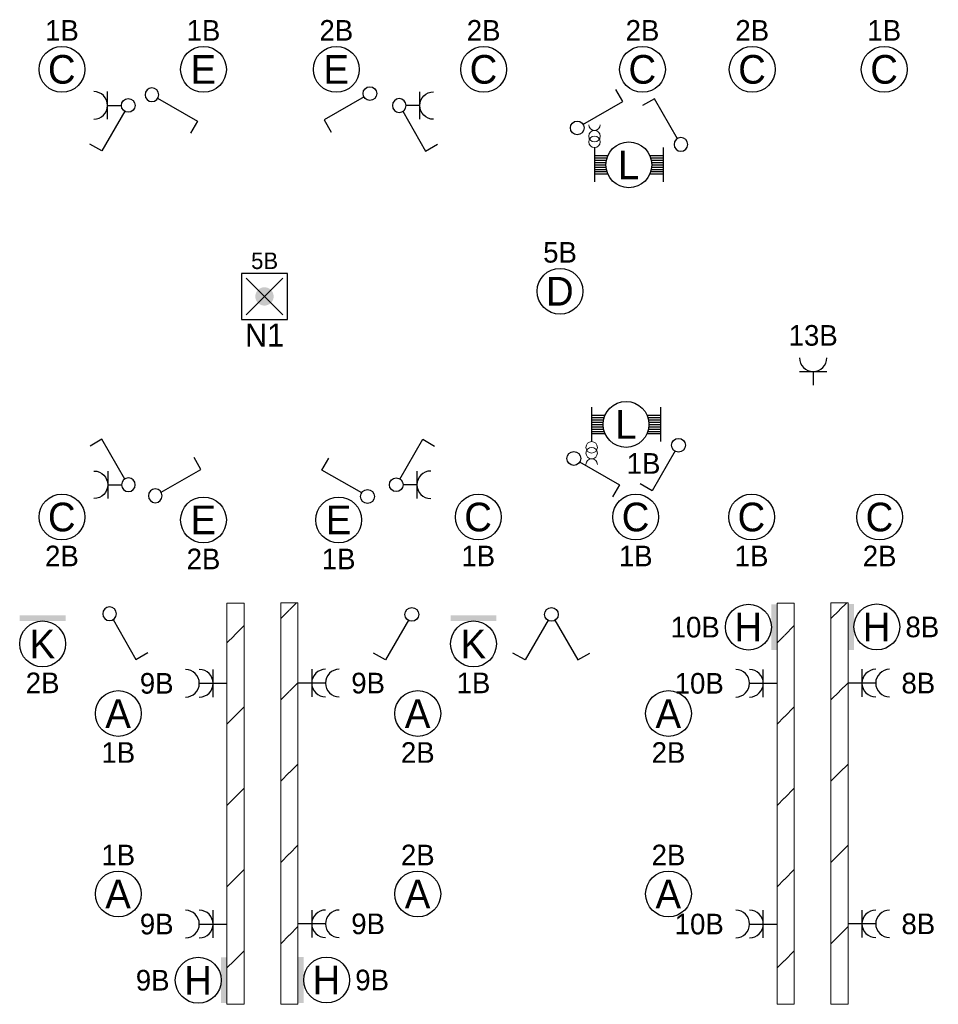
# Model space of a CAD drawing. Header units: millimetres. Extents: x 2866 to 82825, y 5804 to 55791.
# Tile 7 of 28: x 27060 to 35074, y 8045 to 16634. Entities that reach past the tile are written whole.
import ezdxf
from ezdxf.enums import TextEntityAlignment as Align

# ---------------------------------------------------------------- set-up
doc = ezdxf.new("R2010")
doc.units = ezdxf.units.MM
for name, color, linetype, lineweight in [('Level 14', 1, 'Continuous', 0), ('Level 16', 1, 'Continuous', 0), ('Level 18', 1, 'Continuous', 0), ('Level 19', 1, 'Continuous', 0), ('Level 20', 1, 'Continuous', 0)]:
    doc.layers.add(name, color=color, linetype=linetype, lineweight=lineweight)
doc.styles.add('Style-WORKING', font='WORKING.shx')

# ---------------------------------------------------------------- blocks, each defined once
blk = doc.blocks.new('EA7')
at = {"layer": 'Level 18', "color": 3, "linetype": 'Continuous', "lineweight": 25}
blk.add_circle((-2.5, 0), 2, dxfattribs=at)
blk.add_solid([(0, -2), (0, 2), (-0.5, -2), (-0.5, 2)], dxfattribs=at)
at = {"layer": 'Level 18', "color": 1, "linetype": 'Continuous', "lineweight": 18, "style": 'Style-WORKING'}
blk.add_attdef('EA7_1076', text='', height=1.8, dxfattribs=at).set_placement((-2.2, 2.5), align=Align.CENTER)
blk.add_attdef('EA7_1077', text='', height=1.8, dxfattribs=at).set_placement((-5, 0), align=Align.MIDDLE_RIGHT)
at = {"layer": 'Level 18', "color": 2, "linetype": 'Continuous', "lineweight": 18, "style": 'Style-WORKING'}
blk.add_attdef('EA7_1075', text='', height=2.5, dxfattribs=at).set_placement((-2.517, 0), align=Align.MIDDLE_CENTER)
at = {"layer": 'Level 18', "color": 1, "linetype": 'Continuous', "lineweight": 18, "style": 'Style-WORKING'}
blk.add_attdef('EA7_1078', text='', height=1.8, dxfattribs=at).set_placement((-2.2, -2.5), align=Align.TOP_CENTER)
blk = doc.blocks.new('EA9')
at = {"layer": 'Level 18', "color": 3, "linetype": 'Continuous', "lineweight": 25}
blk.add_circle((0, -2.5), 2, dxfattribs=at)
blk.add_solid([(-2, -0.5), (2, -0.5), (-2, 0), (2, 0)], dxfattribs=at)
at = {"layer": 'Level 18', "color": 1, "linetype": 'Continuous', "lineweight": 18, "style": 'Style-WORKING'}
blk.add_attdef('EA9_894', text='', height=1.8, dxfattribs=at).set_placement((-1.9, -2.5), align=Align.MIDDLE_RIGHT)
at = {"layer": 'Level 18', "color": 2, "linetype": 'Continuous', "lineweight": 18, "style": 'Style-WORKING'}
blk.add_attdef('EA9_893', text='', height=2.5, dxfattribs=at).set_placement((-0.017, -2.5), align=Align.MIDDLE_CENTER)
at = {"layer": 'Level 18', "color": 1, "linetype": 'Continuous', "lineweight": 18, "style": 'Style-WORKING'}
blk.add_attdef('EA9_895', text='', height=1.8, dxfattribs=at).set_placement((2.5, -2.5), align=Align.MIDDLE_LEFT)
blk.add_attdef('EA9_896', text='', height=1.8, dxfattribs=at).set_placement((0, -5), align=Align.TOP_CENTER)
blk = doc.blocks.new('EA8')
at = {"layer": 'Level 18', "color": 3, "linetype": 'Continuous', "lineweight": 25}
blk.add_circle((2.5, 0), 2, dxfattribs=at)
blk.add_solid([(0.5, -2), (0.5, 2), (0, -2), (0, 2)], dxfattribs=at)
at = {"layer": 'Level 18', "color": 1, "linetype": 'Continuous', "lineweight": 18, "style": 'Style-WORKING'}
blk.add_attdef('EA8_880', text='', height=1.8, dxfattribs=at).set_placement((2.8, 2.5), align=Align.CENTER)
at = {"layer": 'Level 18', "color": 2, "linetype": 'Continuous', "lineweight": 18, "style": 'Style-WORKING'}
blk.add_attdef('EA8_879', text='', height=2.5, dxfattribs=at).set_placement((2.483, 0), align=Align.MIDDLE_CENTER)
at = {"layer": 'Level 18', "color": 1, "linetype": 'Continuous', "lineweight": 18, "style": 'Style-WORKING'}
blk.add_attdef('EA8_882', text='', height=1.8, dxfattribs=at).set_placement((5, 0), align=Align.MIDDLE_LEFT)
blk.add_attdef('EA8_881', text='', height=1.8, dxfattribs=at).set_placement((2.8, -2.5), align=Align.TOP_CENTER)
blk = doc.blocks.new('EC6')
at = {"layer": 'Level 18', "color": 3, "linetype": 'Continuous', "lineweight": 25}
blk.add_circle((0, 0), 2, dxfattribs=at)
at = {"layer": 'Level 18', "color": 1, "linetype": 'Continuous', "lineweight": 18, "style": 'Style-WORKING'}
blk.add_attdef('EC6_900', text='', height=1.8, dxfattribs=at).set_placement((0.3, 2.5), align=Align.CENTER)
blk.add_attdef('EC6_901', text='', height=1.8, dxfattribs=at).set_placement((-1.9, 0), align=Align.MIDDLE_RIGHT)
at = {"layer": 'Level 18', "color": 2, "linetype": 'Continuous', "lineweight": 18, "style": 'Style-WORKING'}
blk.add_attdef('EC6_899', text='', height=2.5, dxfattribs=at).set_placement((-0.017, 0), align=Align.MIDDLE_CENTER)
at = {"layer": 'Level 18', "color": 1, "linetype": 'Continuous', "lineweight": 18, "style": 'Style-WORKING'}
blk.add_attdef('EC6_903', text='', height=1.8, dxfattribs=at).set_placement((2.5, 0), align=Align.MIDDLE_LEFT)
blk.add_attdef('EC6_902', text='', height=1.8, dxfattribs=at).set_placement((0.3, -2.5), align=Align.TOP_CENTER)
blk = doc.blocks.new('*U19')
at = {"layer": 'Level 18', "color": 3, "linetype": 'Continuous', "lineweight": 0, "extrusion": (0, 0, -1)}
for centre in [(-0.01, 0), (-1.01, 0)]:
    blk.add_circle(centre, 1, dxfattribs=at)
at = {"layer": 'Level 18', "color": 3, "linetype": 'Continuous', "lineweight": 0}
blk.add_arc((-1.99, 0), 1, 270.0063, 89.9937, dxfattribs=at)
blk = doc.blocks.new('EA0')
at = {"layer": 'Level 18', "color": 3, "linetype": 'Continuous', "lineweight": 25}
for p, q in [((-3, 1.5), (-3, -1.5)), ((3, 1.5), (3, -1.5)), ((-3, 0.8), (-1.82, 0.8)), ((-3, 0.6), (-1.9, 0.6)), ((-3, 0.4), (-1.95, 0.4)), ((-3, 0.2), (-2, 0.2)), ((1.82, 0.8), (3, 0.8)), ((1.9, 0.6), (3, 0.6)), ((1.95, 0.4), (3, 0.4)), ((2, 0.2), (3, 0.2)), ((-3, 0), (-2, 0)), ((-3, -0.2), (-2, -0.2)), ((-3, -0.4), (-1.95, -0.4)), ((-3, -0.6), (-1.9, -0.6)), ((-3, -0.8), (-1.82, -0.8)), ((1.82, -0.8), (3, -0.8)), ((1.9, -0.6), (3, -0.6)), ((1.95, -0.4), (3, -0.4)), ((2, 0), (3, 0)), ((2, -0.2), (3, -0.2))]:
    blk.add_line(p, q, dxfattribs=at)
blk.add_circle((0, 0.005), 2, dxfattribs=at)
at = {"layer": 'Level 18', "color": 1, "linetype": 'Continuous', "lineweight": 0, "style": 'Style-WORKING'}
blk.add_attdef('EA0_5843', text='', height=1.8, dxfattribs=at).set_placement((3.6, 2.5), align=Align.RIGHT)
blk.add_attdef('EA0_5844', (-3, 2.5), '', height=1.8, dxfattribs=at)
at = {"layer": 'Level 18', "color": 2, "linetype": 'Continuous', "lineweight": 18, "style": 'Style-WORKING'}
blk.add_attdef('EA0_5842', text='', height=2.4999, dxfattribs=at).set_placement((-0.02149, 0.00995), align=Align.MIDDLE_CENTER)
at = {"layer": 'Level 18', "color": 1, "linetype": 'Continuous', "lineweight": 0, "style": 'Style-WORKING'}
blk.add_attdef('EA0_5846', text='', height=1.8, dxfattribs=at).set_placement((3.6, -2.5), align=Align.TOP_RIGHT)
blk.add_attdef('EA0_5845', text='', height=1.8, dxfattribs=at).set_placement((-3, -2.5), align=Align.TOP_LEFT)
blk = doc.blocks.new('EL6')
at = {"layer": 'Level 16', "color": 3, "linetype": 'Continuous', "lineweight": 25}
for p, q in [((1.2, 1.2), (1.2, -1.2)), ((2.4, 0), (0, 0))]:
    blk.add_line(p, q, dxfattribs=at)
for centre in [(2.4, -0.005), (3.6, -0.005)]:
    blk.add_arc(centre, 1.2, 90, 270, dxfattribs=at)
at = {"layer": 'Level 16', "color": 2, "linetype": 'Continuous', "lineweight": 18, "style": 'Style-WORKING'}
blk.add_attdef('EL6_5905', text='', height=1.8, rotation=90, dxfattribs=at).set_placement((4.65, 0.3), align=Align.TOP_CENTER)
blk.add_attdef('EL6_5904', text='', height=1.8, rotation=270, dxfattribs=at).set_placement((4.65, -0.3), align=Align.CENTER)
blk.add_attdef('EL6_5907', text='', height=1.8, rotation=180, dxfattribs=at).set_placement((4.65, 0), align=Align.MIDDLE_RIGHT)
blk.add_attdef('EL6_5906', text='', height=1.8, dxfattribs=at).set_placement((4.65, 0), align=Align.MIDDLE_LEFT)
blk = doc.blocks.new('EL6_1')
at = {"layer": 'Level 16', "color": 3, "linetype": 'Continuous', "lineweight": 25}
for p, q in [((1.2, 1.2), (1.2, -1.2)), ((2.4, 0), (0, 0))]:
    blk.add_line(p, q, dxfattribs=at)
for centre in [(2.4, 0.005), (3.6, 0.005)]:
    blk.add_arc(centre, 1.2, 90, 270, dxfattribs=at)
at = {"layer": 'Level 16', "color": 2, "linetype": 'Continuous', "lineweight": 18, "style": 'Style-WORKING'}
blk.add_attdef('EL6_1_5923', text='', height=1.8, rotation=90, dxfattribs=at).set_placement((4.65, 0.3), align=Align.TOP_CENTER)
blk.add_attdef('EL6_1_5922', text='', height=1.8, rotation=270, dxfattribs=at).set_placement((4.65, -0.3), align=Align.CENTER)
blk.add_attdef('EL6_1_5925', text='', height=1.8, rotation=180, dxfattribs=at).set_placement((4.05, 0), align=Align.MIDDLE_RIGHT)
blk.add_attdef('EL6_1_5924', text='', height=1.8, dxfattribs=at).set_placement((4.65, 0), align=Align.MIDDLE_LEFT)
blk = doc.blocks.new('EA0_1')
at = {"layer": 'Level 18', "color": 3, "linetype": 'Continuous', "lineweight": 25}
for p, q in [((-3, 1.5), (-3, -1.5)), ((3, 1.5), (3, -1.5)), ((-3, 0.8), (-1.82, 0.8)), ((-3, 0.6), (-1.9, 0.6)), ((-3, 0.4), (-1.95, 0.4)), ((-3, 0.2), (-2, 0.2)), ((-3, 0), (-2, 0)), ((1.82, 0.8), (3, 0.8)), ((1.9, 0.6), (3, 0.6)), ((1.95, 0.4), (3, 0.4)), ((2, 0.2), (3, 0.2)), ((2, 0), (3, 0)), ((-3, -0.2), (-2, -0.2)), ((-3, -0.4), (-1.95, -0.4)), ((-3, -0.6), (-1.9, -0.6)), ((-3, -0.8), (-1.82, -0.8)), ((1.82, -0.8), (3, -0.8)), ((1.9, -0.6), (3, -0.6)), ((1.95, -0.4), (3, -0.4)), ((2, -0.2), (3, -0.2))]:
    blk.add_line(p, q, dxfattribs=at)
blk.add_circle((0, -0.005), 2, dxfattribs=at)
at = {"layer": 'Level 18', "color": 1, "linetype": 'Continuous', "lineweight": 0, "style": 'Style-WORKING'}
blk.add_attdef('EA0_1_6177', text='', height=1.8, dxfattribs=at).set_placement((3.6, 2.5), align=Align.RIGHT)
blk.add_attdef('EA0_1_6178', (-3, 2.5), '', height=1.8, dxfattribs=at)
at = {"layer": 'Level 18', "color": 2, "linetype": 'Continuous', "lineweight": 18, "style": 'Style-WORKING'}
blk.add_attdef('EA0_1_6176', text='', height=2.4999, dxfattribs=at).set_placement((-0.02149, -0.01005), align=Align.MIDDLE_CENTER)
at = {"layer": 'Level 18', "color": 1, "linetype": 'Continuous', "lineweight": 0, "style": 'Style-WORKING'}
blk.add_attdef('EA0_1_6180', text='', height=1.8, dxfattribs=at).set_placement((3.6, -2.5), align=Align.TOP_RIGHT)
blk.add_attdef('EA0_1_6179', text='', height=1.8, dxfattribs=at).set_placement((-3, -2.5), align=Align.TOP_LEFT)
blk = doc.blocks.new('EL5')
at = {"layer": 'Level 16', "color": 3, "linetype": 'Continuous', "lineweight": 25}
for p, q in [((1.2, 1.2), (1.2, -1.2)), ((1.2, 0), (0, 0))]:
    blk.add_line(p, q, dxfattribs=at)
blk.add_arc((2.4, 0), 1.2, 90, 270, dxfattribs=at)
at = {"layer": 'Level 16', "color": 2, "linetype": 'Continuous', "lineweight": 18, "style": 'Style-WORKING'}
blk.add_attdef('EL5_8624', text='', height=1.8, rotation=90, dxfattribs=at).set_placement((3.45, 0.3), align=Align.TOP_CENTER)
blk.add_attdef('EL5_8623', text='', height=1.8, rotation=270, dxfattribs=at).set_placement((3.45, -0.3), align=Align.CENTER)
blk.add_attdef('EL5_8626', text='', height=1.8, rotation=180, dxfattribs=at).set_placement((2.85, 0), align=Align.MIDDLE_RIGHT)
blk.add_attdef('EL5_8625', text='', height=1.8, dxfattribs=at).set_placement((3.45, 0), align=Align.MIDDLE_LEFT)
blk = doc.blocks.new('EL6_2')
at = {"layer": 'Level 16', "color": 3, "linetype": 'Continuous', "lineweight": 25}
for p, q in [((1.2, 1.2), (1.2, -1.2)), ((2.4, 0), (0, 0))]:
    blk.add_line(p, q, dxfattribs=at)
for centre in [(2.405, 0), (3.605, 0)]:
    blk.add_arc(centre, 1.2, 90, 270, dxfattribs=at)
at = {"layer": 'Level 16', "color": 2, "linetype": 'Continuous', "lineweight": 18, "style": 'Style-WORKING'}
blk.add_attdef('EL6_2_6265', text='', height=1.8, rotation=270, dxfattribs=at).set_placement((4.66, -0.3), align=Align.CENTER)
blk.add_attdef('EL6_2_6266', text='', height=1.8, rotation=90, dxfattribs=at).set_placement((4.66, 0), align=Align.TOP_CENTER)
blk.add_attdef('EL6_2_6268', text='', height=1.8, rotation=180, dxfattribs=at).set_placement((4.06, 0), align=Align.MIDDLE_RIGHT)
blk.add_attdef('EL6_2_6267', text='', height=1.8, dxfattribs=at).set_placement((4.66, 0), align=Align.MIDDLE_LEFT)
blk = doc.blocks.new('EH0_2')
at = {"layer": 'Level 19', "color": 3, "linetype": 'Continuous', "lineweight": 25}
for p, q in [((0.3, 0.5), (2.3, 3.98)), ((2.3, 3.98), (3.36, 3.38))]:
    blk.add_line(p, q, dxfattribs=at)
at = {"layer": 'Level 19', "color": 3, "linetype": 'Continuous', "lineweight": 25, "extrusion": (0, 0, -1)}
blk.add_circle((-0.005, 0), 0.6, dxfattribs=at)
at = {"layer": 'Level 19', "color": 1, "linetype": 'Continuous', "lineweight": 0, "style": 'Style-WORKING'}
blk.add_attdef('EH0_2_6401', text='', height=1.8, rotation=90, dxfattribs=at).set_placement((2.42, 5), align=Align.MIDDLE_LEFT)
blk.add_attdef('EH0_2_6400', text='', height=1.8, rotation=270, dxfattribs=at).set_placement((2.42, 4.4), align=Align.MIDDLE_RIGHT)
blk.add_attdef('EH0_2_6402', text='', height=1.8, rotation=180, dxfattribs=at).set_placement((2.12, 4.5), align=Align.TOP_CENTER)
blk.add_attdef('EH0_2_6399', text='', height=1.8, dxfattribs=at).set_placement((2.72, 4.5), align=Align.CENTER)
blk = doc.blocks.new('EK1')
at = {"layer": 'Level 19', "color": 3, "linetype": 'Continuous', "lineweight": 25}
for p, q in [((0.3, 0.5), (2.3, 3.98)), ((2.3, 3.98), (3.34, 3.38)), ((1.8, 1.2), (1.8, -1.2)), ((1.8, 0), (0.6, 0))]:
    blk.add_line(p, q, dxfattribs=at)
blk.add_circle((-0.005, 0), 0.6, dxfattribs=at)
blk.add_arc((2.995, 0), 1.2, 90, 270, dxfattribs=at)
at = {"layer": 'Level 19', "color": 1, "linetype": 'Continuous', "lineweight": 0, "style": 'Style-WORKING'}
blk.add_attdef('EK1_6325', text='', height=1.8, rotation=90, dxfattribs=at).set_placement((2.42, 5), align=Align.MIDDLE_LEFT)
blk.add_attdef('EK1_6324', text='', height=1.8, rotation=270, dxfattribs=at).set_placement((2.42, 4.4), align=Align.MIDDLE_RIGHT)
blk.add_attdef('EK1_6326', text='', height=1.8, rotation=180, dxfattribs=at).set_placement((2.12, 4.5), align=Align.TOP_CENTER)
blk.add_attdef('EK1_6323', text='', height=1.8, dxfattribs=at).set_placement((2.72, 4.5), align=Align.CENTER)
at = {"layer": 'Level 19', "color": 2, "linetype": 'Continuous', "lineweight": 0, "style": 'Style-WORKING'}
blk.add_attdef('EK1_6330', text='', height=1.8, rotation=90, dxfattribs=at).set_placement((4.04, 0.3), align=Align.TOP_CENTER)
blk.add_attdef('EK1_6329', text='', height=1.8, rotation=270, dxfattribs=at).set_placement((4.04, -0.3), align=Align.CENTER)
blk.add_attdef('EK1_6332', text='', height=1.8, rotation=180, dxfattribs=at).set_placement((3.44, 0), align=Align.MIDDLE_RIGHT)
blk.add_attdef('EK1_6331', text='', height=1.8, dxfattribs=at).set_placement((4.04, 0), align=Align.MIDDLE_LEFT)
blk = doc.blocks.new('EH0')
at = {"layer": 'Level 19', "color": 3, "linetype": 'Continuous', "lineweight": 25}
for p, q in [((0.3, 0.5), (2.3, 3.98)), ((2.3, 3.98), (3.34, 3.38))]:
    blk.add_line(p, q, dxfattribs=at)
blk.add_circle((-0.005, 0), 0.6, dxfattribs=at)
at = {"layer": 'Level 19', "color": 1, "linetype": 'Continuous', "lineweight": 0, "style": 'Style-WORKING'}
blk.add_attdef('EH0_6284', text='', height=1.8, rotation=270, dxfattribs=at).set_placement((2.42, 4.4), align=Align.MIDDLE_RIGHT)
blk.add_attdef('EH0_6285', text='', height=1.8, rotation=90, dxfattribs=at).set_placement((2.42, 5), align=Align.MIDDLE_LEFT)
blk.add_attdef('EH0_6286', text='', height=1.8, rotation=180, dxfattribs=at).set_placement((2.12, 4.5), align=Align.TOP_CENTER)
blk.add_attdef('EH0_6283', text='', height=1.8, dxfattribs=at).set_placement((2.72, 4.5), align=Align.CENTER)
blk = doc.blocks.new('EH6')
at = {"layer": 'Level 19', "color": 3, "linetype": 'Continuous', "lineweight": 25}
for p, q in [((-2.3, 3.98), (-3.34, 3.38)), ((-0.3, 0.5), (-2.3, 3.98)), ((0.3, 0.5), (2.3, 3.98)), ((2.3, 3.98), (3.36, 3.38))]:
    blk.add_line(p, q, dxfattribs=at)
blk.add_circle((0.005, 0), 0.6, dxfattribs=at)
at = {"layer": 'Level 19', "color": 1, "linetype": 'Continuous', "lineweight": 0, "style": 'Style-WORKING'}
for tag, p in [('EH6_6298', (-2.42, 4.4)), ('EH6_6294', (2.42, 4.4))]:
    blk.add_attdef(tag, text='', height=1.8, rotation=270, dxfattribs=at).set_placement(p, align=Align.MIDDLE_RIGHT)
for tag, p in [('EH6_6299', (-2.42, 5)), ('EH6_6295', (2.42, 5))]:
    blk.add_attdef(tag, text='', height=1.8, rotation=90, dxfattribs=at).set_placement(p, align=Align.MIDDLE_LEFT)
for tag, p in [('EH6_6300', (-2.72, 4.5)), ('EH6_6296', (2.12, 4.5))]:
    blk.add_attdef(tag, text='', height=1.8, rotation=180, dxfattribs=at).set_placement(p, align=Align.TOP_CENTER)
for tag, p in [('EH6_6297', (-2.12, 4.5)), ('EH6_6293', (2.72, 4.5))]:
    blk.add_attdef(tag, text='', height=1.8, dxfattribs=at).set_placement(p, align=Align.CENTER)
blk = doc.blocks.new('ED9_1')
at = {"layer": 'Level 20', "linetype": 'Continuous', "lineweight": 35}
h = blk.add_hatch(color=4, dxfattribs=at)
edge = h.paths.add_edge_path()
edge.add_arc((-0.002, 0), 0.8, 0, 360)
at = {"layer": 'Level 20', "color": 3, "linetype": 'Continuous', "lineweight": 25}
for p, q in [((2, 2), (-2, 2)), ((-2, 2), (-2, -2)), ((2, -2), (2, 2)), ((-2, -2), (2, -2))]:
    blk.add_line(p, q, dxfattribs=at)
at = {"layer": 'Level 20', "color": 4, "linetype": 'Continuous', "lineweight": 35}
for p, q in [((-1.6, 1.6), (1.6, -1.6)), ((-1.6, -1.6), (1.6, 1.6))]:
    blk.add_line(p, q, dxfattribs=at)
at = {"layer": 'Level 20', "color": 2, "linetype": 'Continuous', "lineweight": 25, "style": 'Style-WORKING'}
blk.add_attdef('ED9_1_13027', text='', height=2, dxfattribs=at).set_placement((0.34, 2.71), align=Align.CENTER)
at = {"layer": 'Level 20', "color": 1, "linetype": 'Continuous', "lineweight": 18, "style": 'Style-WORKING'}
blk.add_attdef('ED9_1_13024', text='', height=1.44, dxfattribs=at).set_placement((0.01, 2.39), align=Align.CENTER)
at = {"layer": 'Level 20', "color": 2, "linetype": 'Continuous', "lineweight": 25, "style": 'Style-WORKING'}
blk.add_attdef('ED9_1_13025', text='', height=2, dxfattribs=at).set_placement((-2.05, -0.94), align=Align.RIGHT)
blk.add_attdef('ED9_1_13026', (2.89, -0.94), '', height=2, dxfattribs=at)
at = {"layer": 'Level 20', "color": 1, "linetype": 'Continuous', "lineweight": 18, "style": 'Style-WORKING'}
blk.add_attdef('ED9_1_13020', text='', height=1.44, dxfattribs=at).set_placement((-2.24, -0.94), align=Align.RIGHT)
blk.add_attdef('ED9_1_13021', (2.89, -0.94), '', height=1.44, dxfattribs=at)
at = {"layer": 'Level 20', "color": 2, "linetype": 'Continuous', "lineweight": 25, "style": 'Style-WORKING'}
blk.add_attdef('ED9_1_13028', text='', height=2, dxfattribs=at).set_placement((0.007, -2.37), align=Align.TOP_CENTER)
at = {"layer": 'Level 20', "color": 1, "linetype": 'Continuous', "lineweight": 18, "style": 'Style-WORKING'}
blk.add_attdef('ED9_1_13022', text='', height=1.44, dxfattribs=at).set_placement((0.24, -2.54), align=Align.TOP_CENTER)

msp = doc.modelspace()

# ---------------------------------------------------------------- hatches: boundary and pattern name
at = {"layer": 'Level 14', "linetype": 'Continuous', "lineweight": 18}
h = msp.add_hatch(dxfattribs=at)
h.set_pattern_fill('EZ7', color=2, style=0, pattern_type=2)
h.set_pattern_definition([(45, (28930.56, 9842.47), (-709, 6e-14), [1001.26, -1.41])])
h.paths.add_polyline_path([(29017.7, 8044.7), (29017.7, 11544.7), (28867.7, 11544.7), (28867.7, 8044.7)])
h = msp.add_hatch(dxfattribs=at)
h.set_pattern_fill('EZ7', color=2, style=0, pattern_type=2)
h.set_pattern_definition([(45, (29412.9, 10775.1), (-709, 6e-14), [1001.26, -1.41])])
h.paths.add_polyline_path([(29337.7, 11546.7), (29337.7, 8046.7), (29487.7, 8046.7), (29487.7, 11546.7)])
h = msp.add_hatch(dxfattribs=at)
h.set_pattern_fill('EZ7', color=2, style=0, pattern_type=2)
h.set_pattern_definition([(45, (33730.56, 9842.47), (-709, 6e-14), [1001.26, -1.41])])
h.paths.add_polyline_path([(33817.7, 8044.7), (33817.7, 11544.7), (33667.7, 11544.7), (33667.7, 8044.7)])
h = msp.add_hatch(dxfattribs=at)
h.set_pattern_fill('EZ7', color=2, style=0, pattern_type=2)
h.set_pattern_definition([(45, (34212.9, 10775.1), (-709, 6e-14), [1001.26, -1.41])])
h.paths.add_polyline_path([(34137.7, 11546.7), (34137.7, 8046.7), (34287.7, 8046.7), (34287.7, 11546.7)])

# ---------------------------------------------------------------- linework, layer by layer
at = {"layer": 'Level 14', "color": 3, "linetype": 'CONTINUOUS', "lineweight": 0}
for p, q in [((28867.7, 8044.7), (28867.7, 11544.7)), ((28867.7, 11544.7), (28942.7, 11544.7)), ((29017.7, 11544.7), (28942.7, 11544.7)), ((29017.7, 8044.7), (29017.7, 11544.7)), ((29337.7, 11546.7), (29412.7, 11546.7)), ((29337.7, 11546.7), (29337.7, 8046.7)), ((29487.7, 11546.7), (29412.7, 11546.7)), ((29487.7, 11546.7), (29487.7, 8046.7)), ((33667.7, 8044.7), (33667.7, 11544.7)), ((33667.7, 11544.7), (33742.7, 11544.7)), ((33817.7, 11544.7), (33742.7, 11544.7)), ((33817.7, 8044.7), (33817.7, 11544.7)), ((34137.7, 11546.7), (34212.7, 11546.7)), ((34137.7, 11546.7), (34137.7, 8046.7)), ((34287.7, 11546.7), (34212.7, 11546.7)), ((34287.7, 11546.7), (34287.7, 8046.7)), ((28867.7, 8044.7), (28942.7, 8044.7)), ((29017.7, 8044.7), (28942.7, 8044.7)), ((29337.7, 8046.7), (29412.7, 8046.7)), ((29487.7, 8046.7), (29412.7, 8046.7)), ((33667.7, 8044.7), (33742.7, 8044.7)), ((33817.7, 8044.7), (33742.7, 8044.7)), ((34137.7, 8046.7), (34212.7, 8046.7)), ((34287.7, 8046.7), (34212.7, 8046.7))]:
    msp.add_line(p, q, dxfattribs=at)

# ---------------------------------------------------------------- block references
at = {"layer": 'Level 16', "color": 3, "linetype": 'Continuous', "lineweight": 25}
ref = msp.add_blockref('EL5', (33982.7, 13444.7), dxfattribs=dict(at, xscale=100, yscale=100, zscale=100, rotation=90))
ref.add_attrib('EL5_8623', '13B', dxfattribs={"color": 2, "linetype": 'Continuous', "lineweight": 18, "height": 180, "style": 'Style-WORKING'}).set_placement((33982.7, 13789.7), align=Align.CENTER)
ref = msp.add_blockref('EL6_2', (28867.7, 10844.7), dxfattribs=dict(at, xscale=100, yscale=100, zscale=100, rotation=180))
ref.add_attrib('EL6_2_6268', '9B', dxfattribs={"color": 2, "linetype": 'Continuous', "lineweight": 18, "height": 180, "style": 'Style-WORKING'}).set_placement((28402.7, 10844.7), align=Align.MIDDLE_RIGHT)
at = {"layer": 'Level 16', "color": 3, "linetype": 'Continuous', "lineweight": 25, "xscale": 100, "yscale": 100, "zscale": 100}
for p in [(29487.7, 10846.7), (29487.7, 8746.7)]:
    msp.add_blockref('EL6_1', p, dxfattribs=at).add_auto_attribs({'EL6_1_5924': '9B'})
at = {"layer": 'Level 16', "color": 3, "linetype": 'Continuous', "lineweight": 25, "xscale": 100, "yscale": 100, "zscale": 100, "rotation": 180}
for p in [(33667.7, 10844.7), (33667.7, 8744.7)]:
    msp.add_blockref('EL6', p, dxfattribs=at).add_auto_attribs({'EL6_5907': '10B'})
at = {"layer": 'Level 16', "color": 3, "linetype": 'Continuous', "lineweight": 25}
ref = msp.add_blockref('EL6_2', (34287.7, 10846.7), dxfattribs=dict(at, xscale=100, yscale=100, zscale=100))
ref.add_attrib('EL6_2_6267', '8B', dxfattribs={"color": 2, "linetype": 'Continuous', "lineweight": 18, "height": 180, "style": 'Style-WORKING'}).set_placement((34752.7, 10846.7), align=Align.MIDDLE_LEFT)
ref = msp.add_blockref('EL6_2', (28867.7, 8744.7), dxfattribs=dict(at, xscale=100, yscale=100, zscale=100, rotation=180))
ref.add_attrib('EL6_2_6268', '9B', dxfattribs={"color": 2, "linetype": 'Continuous', "lineweight": 18, "height": 180, "style": 'Style-WORKING'}).set_placement((28402.7, 8744.7), align=Align.MIDDLE_RIGHT)
ref = msp.add_blockref('EL6_2', (34287.7, 8746.7), dxfattribs=dict(at, xscale=100, yscale=100, zscale=100))
ref.add_attrib('EL6_2_6267', '8B', dxfattribs={"color": 2, "linetype": 'Continuous', "lineweight": 18, "height": 180, "style": 'Style-WORKING'}).set_placement((34752.7, 8746.7), align=Align.MIDDLE_LEFT)
at = {"layer": 'Level 18', "color": 3, "linetype": 'Continuous', "lineweight": 25}
ref = msp.add_blockref('EC6', (27428.8, 16200.4), dxfattribs=dict(at, xscale=100, yscale=100, zscale=100))
ref.add_attrib('EC6_899', 'C', dxfattribs={"color": 2, "linetype": 'Continuous', "lineweight": 18, "height": 250, "style": 'Style-WORKING'}).set_placement((27427.1, 16200.3), align=Align.MIDDLE_CENTER)
ref.add_attrib('EC6_900', '1B', dxfattribs={"color": 1, "linetype": 'Continuous', "lineweight": 18, "height": 180, "style": 'Style-WORKING'}).set_placement((27428.8, 16450.3), align=Align.CENTER)
ref = msp.add_blockref('EC6', (28663.5, 16200.4), dxfattribs=dict(at, xscale=100, yscale=100, zscale=100))
ref.add_attrib('EC6_899', 'E', dxfattribs={"color": 2, "linetype": 'Continuous', "lineweight": 18, "height": 250, "style": 'Style-WORKING'}).set_placement((28661.8, 16200.3), align=Align.MIDDLE_CENTER)
ref.add_attrib('EC6_900', '1B', dxfattribs={"color": 1, "linetype": 'Continuous', "lineweight": 18, "height": 180, "style": 'Style-WORKING'}).set_placement((28663.4, 16450.3), align=Align.CENTER)
ref = msp.add_blockref('EC6', (29822.6, 16200.4), dxfattribs=dict(at, xscale=100, yscale=100, zscale=100))
ref.add_attrib('EC6_899', 'E', dxfattribs={"color": 2, "linetype": 'Continuous', "lineweight": 18, "height": 250, "style": 'Style-WORKING'}).set_placement((29820.9, 16200.3), align=Align.MIDDLE_CENTER)
ref.add_attrib('EC6_900', '2B', dxfattribs={"color": 1, "linetype": 'Continuous', "lineweight": 18, "height": 180, "style": 'Style-WORKING'}).set_placement((29822.5, 16450.3), align=Align.CENTER)
ref = msp.add_blockref('EC6', (31107.6, 16200.4), dxfattribs=dict(at, xscale=100, yscale=100, zscale=100))
ref.add_attrib('EC6_899', 'C', dxfattribs={"color": 2, "linetype": 'Continuous', "lineweight": 18, "height": 250, "style": 'Style-WORKING'}).set_placement((31106, 16200.3), align=Align.MIDDLE_CENTER)
ref.add_attrib('EC6_900', '2B', dxfattribs={"color": 1, "linetype": 'Continuous', "lineweight": 18, "height": 180, "style": 'Style-WORKING'}).set_placement((31107.6, 16450.3), align=Align.CENTER)
ref = msp.add_blockref('EC6', (32493.5, 16200.4), dxfattribs=dict(at, xscale=100, yscale=100, zscale=100))
ref.add_attrib('EC6_899', 'C', dxfattribs={"color": 2, "linetype": 'Continuous', "lineweight": 18, "height": 250, "style": 'Style-WORKING'}).set_placement((32491.8, 16200.3), align=Align.MIDDLE_CENTER)
ref.add_attrib('EC6_900', '2B', dxfattribs={"color": 1, "linetype": 'Continuous', "lineweight": 18, "height": 180, "style": 'Style-WORKING'}).set_placement((32493.5, 16450.3), align=Align.CENTER)
ref = msp.add_blockref('EC6', (33451, 16200.4), dxfattribs=dict(at, xscale=100, yscale=100, zscale=100))
ref.add_attrib('EC6_899', 'C', dxfattribs={"color": 2, "linetype": 'Continuous', "lineweight": 18, "height": 250, "style": 'Style-WORKING'}).set_placement((33449.3, 16200.3), align=Align.MIDDLE_CENTER)
ref.add_attrib('EC6_900', '2B', dxfattribs={"color": 1, "linetype": 'Continuous', "lineweight": 18, "height": 180, "style": 'Style-WORKING'}).set_placement((33451, 16450.3), align=Align.CENTER)
ref = msp.add_blockref('EC6', (34602.7, 16200.4), dxfattribs=dict(at, xscale=100, yscale=100, zscale=100))
ref.add_attrib('EC6_899', 'C', dxfattribs={"color": 2, "linetype": 'Continuous', "lineweight": 18, "height": 250, "style": 'Style-WORKING'}).set_placement((34601.1, 16200.3), align=Align.MIDDLE_CENTER)
ref.add_attrib('EC6_900', '1B', dxfattribs={"color": 1, "linetype": 'Continuous', "lineweight": 18, "height": 180, "style": 'Style-WORKING'}).set_placement((34602.7, 16450.3), align=Align.CENTER)
at = {"layer": 'Level 18', "color": 3, "linetype": 'Continuous', "lineweight": 0, "extrusion": (0, 0, -1), "xscale": 50, "yscale": 50, "zscale": 50, "rotation": 270}
msp.add_blockref('*U19', (-32074.5, 15617.9), dxfattribs=at)
at = {"layer": 'Level 18', "color": 3, "linetype": 'Continuous', "lineweight": 25}
ref = msp.add_blockref('EA0_1', (32374.5, 15367.9), dxfattribs=dict(at, xscale=100, yscale=100, zscale=100))
ref.add_attrib('EA0_1_6176', 'L', dxfattribs={"color": 2, "linetype": 'Continuous', "lineweight": 18, "height": 250, "style": 'Style-WORKING'}).set_placement((32372.3, 15366.9), align=Align.MIDDLE_CENTER)
ref = msp.add_blockref('EC6', (31774.1, 14264.6), dxfattribs=dict(at, xscale=100, yscale=100, zscale=100))
ref.add_attrib('EC6_899', 'D', dxfattribs={"color": 2, "linetype": 'Continuous', "lineweight": 18, "height": 250, "style": 'Style-WORKING'}).set_placement((31772.4, 14264.6), align=Align.MIDDLE_CENTER)
ref.add_attrib('EC6_900', '5B', dxfattribs={"color": 1, "linetype": 'Continuous', "lineweight": 18, "height": 180, "style": 'Style-WORKING'}).set_placement((31774.1, 14514.6), align=Align.CENTER)
ref = msp.add_blockref('EA0', (32350.1, 13102.7), dxfattribs=dict(at, xscale=100, yscale=100, zscale=100))
ref.add_attrib('EA0_5842', 'L', dxfattribs={"color": 2, "linetype": 'Continuous', "lineweight": 18, "height": 250, "style": 'Style-WORKING'}).set_placement((32347.9, 13103.7), align=Align.MIDDLE_CENTER)
ref.add_attrib('EA0_5846', '1B', dxfattribs={"color": 1, "linetype": 'Continuous', "lineweight": 0, "height": 180, "style": 'Style-WORKING'}).set_placement((32650, 12852.7), align=Align.TOP_RIGHT)
at = {"layer": 'Level 18', "color": 3, "linetype": 'Continuous', "lineweight": 0, "xscale": 50, "yscale": 50, "zscale": 50, "rotation": 90}
msp.add_blockref('*U19', (32050.1, 12852.7), dxfattribs=at)
at = {"layer": 'Level 18', "color": 3, "linetype": 'Continuous', "lineweight": 25}
ref = msp.add_blockref('EC6', (27428.8, 12295.4), dxfattribs=dict(at, xscale=100, yscale=100, zscale=100))
ref.add_attrib('EC6_899', 'C', dxfattribs={"color": 2, "linetype": 'Continuous', "lineweight": 18, "height": 250, "style": 'Style-WORKING'}).set_placement((27427.1, 12295.4), align=Align.MIDDLE_CENTER)
ref.add_attrib('EC6_902', '2B', dxfattribs={"color": 1, "linetype": 'Continuous', "lineweight": 18, "height": 180, "style": 'Style-WORKING'}).set_placement((27428.8, 12045.4), align=Align.TOP_CENTER)
ref = msp.add_blockref('EC6', (28663.5, 12269.5), dxfattribs=dict(at, xscale=100, yscale=100, zscale=100))
ref.add_attrib('EC6_899', 'E', dxfattribs={"color": 2, "linetype": 'Continuous', "lineweight": 18, "height": 250, "style": 'Style-WORKING'}).set_placement((28661.8, 12269.5), align=Align.MIDDLE_CENTER)
ref.add_attrib('EC6_902', '2B', dxfattribs={"color": 1, "linetype": 'Continuous', "lineweight": 18, "height": 180, "style": 'Style-WORKING'}).set_placement((28663.5, 12019.5), align=Align.TOP_CENTER)
ref = msp.add_blockref('EC6', (29842.9, 12269.5), dxfattribs=dict(at, xscale=100, yscale=100, zscale=100))
ref.add_attrib('EC6_899', 'E', dxfattribs={"color": 2, "linetype": 'Continuous', "lineweight": 18, "height": 250, "style": 'Style-WORKING'}).set_placement((29841.2, 12269.5), align=Align.MIDDLE_CENTER)
ref.add_attrib('EC6_902', '1B', dxfattribs={"color": 1, "linetype": 'Continuous', "lineweight": 18, "height": 180, "style": 'Style-WORKING'}).set_placement((29842.8, 12019.5), align=Align.TOP_CENTER)
ref = msp.add_blockref('EC6', (31061, 12295.4), dxfattribs=dict(at, xscale=100, yscale=100, zscale=100))
ref.add_attrib('EC6_899', 'C', dxfattribs={"color": 2, "linetype": 'Continuous', "lineweight": 18, "height": 250, "style": 'Style-WORKING'}).set_placement((31059.3, 12295.4), align=Align.MIDDLE_CENTER)
ref.add_attrib('EC6_902', '1B', dxfattribs={"color": 1, "linetype": 'Continuous', "lineweight": 18, "height": 180, "style": 'Style-WORKING'}).set_placement((31061, 12045.4), align=Align.TOP_CENTER)
ref = msp.add_blockref('EC6', (32434.6, 12295.4), dxfattribs=dict(at, xscale=100, yscale=100, zscale=100))
ref.add_attrib('EC6_899', 'C', dxfattribs={"color": 2, "linetype": 'Continuous', "lineweight": 18, "height": 250, "style": 'Style-WORKING'}).set_placement((32432.9, 12295.4), align=Align.MIDDLE_CENTER)
ref.add_attrib('EC6_902', '1B', dxfattribs={"color": 1, "linetype": 'Continuous', "lineweight": 18, "height": 180, "style": 'Style-WORKING'}).set_placement((32434.6, 12045.4), align=Align.TOP_CENTER)
ref = msp.add_blockref('EC6', (33445.4, 12295.4), dxfattribs=dict(at, xscale=100, yscale=100, zscale=100))
ref.add_attrib('EC6_899', 'C', dxfattribs={"color": 2, "linetype": 'Continuous', "lineweight": 18, "height": 250, "style": 'Style-WORKING'}).set_placement((33443.7, 12295.4), align=Align.MIDDLE_CENTER)
ref.add_attrib('EC6_902', '1B', dxfattribs={"color": 1, "linetype": 'Continuous', "lineweight": 18, "height": 180, "style": 'Style-WORKING'}).set_placement((33445.3, 12045.4), align=Align.TOP_CENTER)
ref = msp.add_blockref('EC6', (34562.3, 12295.4), dxfattribs=dict(at, xscale=100, yscale=100, zscale=100))
ref.add_attrib('EC6_899', 'C', dxfattribs={"color": 2, "linetype": 'Continuous', "lineweight": 18, "height": 250, "style": 'Style-WORKING'}).set_placement((34560.7, 12295.4), align=Align.MIDDLE_CENTER)
ref.add_attrib('EC6_902', '2B', dxfattribs={"color": 1, "linetype": 'Continuous', "lineweight": 18, "height": 180, "style": 'Style-WORKING'}).set_placement((34562.3, 12045.4), align=Align.TOP_CENTER)
at = {"layer": 'Level 18', "color": 3, "linetype": 'Continuous', "lineweight": 25, "xscale": 100, "yscale": 100, "zscale": 100}
for name, p, values in [('EA7', (33667.7, 11334.7), {'EA7_1075': 'H', 'EA7_1077': '10B'}), ('EA8', (34287.7, 11336.7), {'EA8_879': 'H', 'EA8_882': '8B'}), ('EA9', (27260.1, 11438.4), {'EA9_893': 'K', 'EA9_896': '2B'}), ('EA9', (31019, 11438.4), {'EA9_893': 'K', 'EA9_896': '1B'}), ('EA7', (28867.7, 8254.7), {'EA7_1075': 'H', 'EA7_1077': '9B'}), ('EA8', (29487.7, 8256.7), {'EA8_879': 'H', 'EA8_882': '9B'})]:
    msp.add_blockref(name, p, dxfattribs=at).add_auto_attribs(values)
at = {"layer": 'Level 18', "color": 3, "linetype": 'Continuous', "lineweight": 25}
ref = msp.add_blockref('EC6', (27920.3, 10581.2), dxfattribs=dict(at, xscale=100, yscale=100, zscale=100))
ref.add_attrib('EC6_899', 'A', dxfattribs={"color": 2, "linetype": 'Continuous', "lineweight": 18, "height": 250, "style": 'Style-WORKING'}).set_placement((27918.6, 10581.2), align=Align.MIDDLE_CENTER)
ref.add_attrib('EC6_902', '1B', dxfattribs={"color": 1, "linetype": 'Continuous', "lineweight": 18, "height": 180, "style": 'Style-WORKING'}).set_placement((27920.2, 10331.2), align=Align.TOP_CENTER)
ref = msp.add_blockref('EC6', (30533.1, 10581.2), dxfattribs=dict(at, xscale=100, yscale=100, zscale=100))
ref.add_attrib('EC6_899', 'A', dxfattribs={"color": 2, "linetype": 'Continuous', "lineweight": 18, "height": 250, "style": 'Style-WORKING'}).set_placement((30531.5, 10581.2), align=Align.MIDDLE_CENTER)
ref.add_attrib('EC6_902', '2B', dxfattribs={"color": 1, "linetype": 'Continuous', "lineweight": 18, "height": 180, "style": 'Style-WORKING'}).set_placement((30533.1, 10331.2), align=Align.TOP_CENTER)
ref = msp.add_blockref('EC6', (32720.3, 10581.2), dxfattribs=dict(at, xscale=100, yscale=100, zscale=100))
ref.add_attrib('EC6_899', 'A', dxfattribs={"color": 2, "linetype": 'Continuous', "lineweight": 18, "height": 250, "style": 'Style-WORKING'}).set_placement((32718.6, 10581.2), align=Align.MIDDLE_CENTER)
ref.add_attrib('EC6_902', '2B', dxfattribs={"color": 1, "linetype": 'Continuous', "lineweight": 18, "height": 180, "style": 'Style-WORKING'}).set_placement((32720.2, 10331.2), align=Align.TOP_CENTER)
ref = msp.add_blockref('EC6', (27920.3, 9007.1), dxfattribs=dict(at, xscale=100, yscale=100, zscale=100))
ref.add_attrib('EC6_899', 'A', dxfattribs={"color": 2, "linetype": 'Continuous', "lineweight": 18, "height": 250, "style": 'Style-WORKING'}).set_placement((27918.6, 9007.1), align=Align.MIDDLE_CENTER)
ref.add_attrib('EC6_900', '1B', dxfattribs={"color": 1, "linetype": 'Continuous', "lineweight": 18, "height": 180, "style": 'Style-WORKING'}).set_placement((27920.2, 9257.1), align=Align.CENTER)
ref = msp.add_blockref('EC6', (30533.1, 9007.1), dxfattribs=dict(at, xscale=100, yscale=100, zscale=100))
ref.add_attrib('EC6_899', 'A', dxfattribs={"color": 2, "linetype": 'Continuous', "lineweight": 18, "height": 250, "style": 'Style-WORKING'}).set_placement((30531.5, 9007.1), align=Align.MIDDLE_CENTER)
ref.add_attrib('EC6_900', '2B', dxfattribs={"color": 1, "linetype": 'Continuous', "lineweight": 18, "height": 180, "style": 'Style-WORKING'}).set_placement((30533.1, 9257.1), align=Align.CENTER)
ref = msp.add_blockref('EC6', (32720.3, 9007.1), dxfattribs=dict(at, xscale=100, yscale=100, zscale=100))
ref.add_attrib('EC6_899', 'A', dxfattribs={"color": 2, "linetype": 'Continuous', "lineweight": 18, "height": 250, "style": 'Style-WORKING'}).set_placement((32718.6, 9007.1), align=Align.MIDDLE_CENTER)
ref.add_attrib('EC6_900', '2B', dxfattribs={"color": 1, "linetype": 'Continuous', "lineweight": 18, "height": 180, "style": 'Style-WORKING'}).set_placement((32720.2, 9257.1), align=Align.CENTER)
at = {"layer": 'Level 19', "color": 3, "linetype": 'Continuous', "lineweight": 25, "xscale": 100, "yscale": 100, "zscale": 100}
for name, p, rotation in [('EK1', (28006.5, 15886.2), 180), ('EH0_2', (28213.5, 15979.4), 270), ('EH0', (32807.2, 12921.4), 180), ('EH0', (30094.2, 12475), 90), ('EH0', (31894.8, 12805.6), 270), ('EH0', (30480.9, 11446.2), 180), ('EH6', (31699.2, 11446.2), 180)]:
    msp.add_blockref(name, p, dxfattribs=dict(at, rotation=rotation))
at = {"layer": 'Level 19', "color": 3, "linetype": 'Continuous', "lineweight": 25, "extrusion": (0, 0, -1), "xscale": 100, "yscale": 100, "zscale": 100}
for name, p, rotation in [('EH0_2', (-30115.7, 15989.3), 270), ('EK1', (-30371.8, 15884.7), 180), ('EH0_2', (-31924.3, 15688.5), 90), ('EH0', (-28243.4, 12481), 90), ('EH0', (-27844.7, 11451.7), 180)]:
    msp.add_blockref(name, p, dxfattribs=dict(at, rotation=rotation))
for name, p in [('EH0', (-32828.5, 15545.6)), ('EK1', (-28007.8, 12576.7))]:
    msp.add_blockref(name, p, dxfattribs=at)
at = {"layer": 'Level 19', "color": 3, "linetype": 'Continuous', "lineweight": 25, "xscale": 100, "yscale": 100, "zscale": 100}
msp.add_blockref('EK1', (30346.1, 12576.7), dxfattribs=at)
at = {"layer": 'Level 20', "color": 4, "linetype": 'Continuous', "lineweight": 35, "xscale": 100, "yscale": 100, "zscale": 100}
msp.add_blockref('ED9_1', (29195.9, 14219.5), dxfattribs=at).add_auto_attribs({'ED9_1_13024': '5B', 'ED9_1_13028': 'N1'})

doc.saveas('drawing.dxf')
